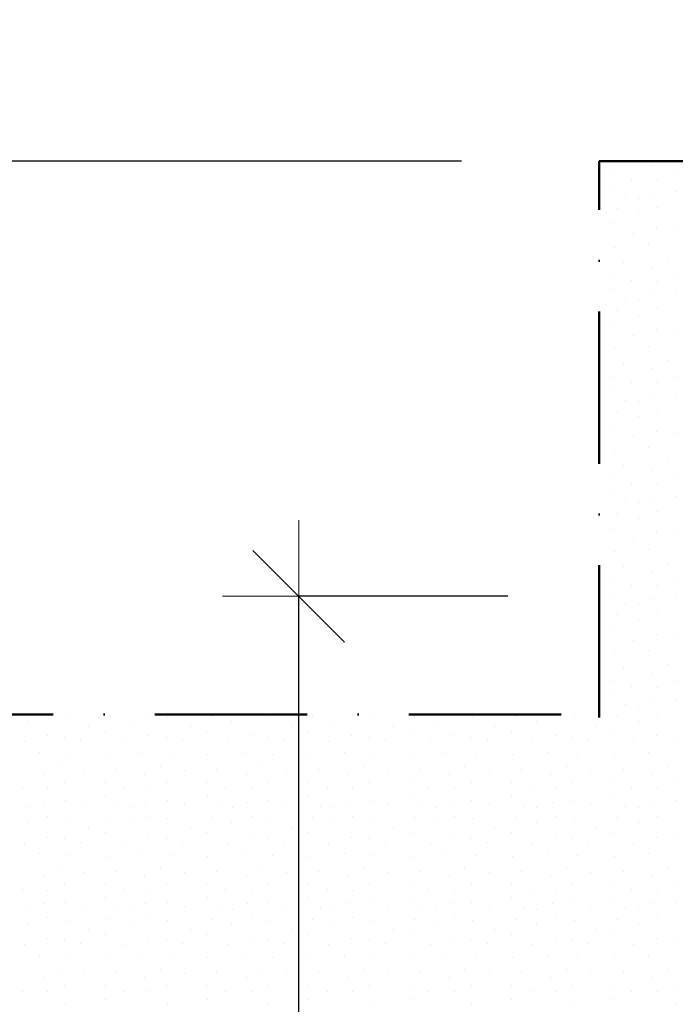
# Model space of a CAD drawing. Header units: millimetres. Extents: x -211955 to 157391, y -241491 to 94238.
# Tile 89 of 138: x -1149 to 142, y -45078 to -43138. Entities that reach past the tile are written whole.
import ezdxf

# ---------------------------------------------------------------- set-up
doc = ezdxf.new("R2010")
doc.units = ezdxf.units.MM
doc.header["$PDMODE"] = 65
doc.linetypes.add('Cerchovana_1', pattern=[500, 300, -100, 0, -100])
doc.layers.add('XR$3$SITUACE - BOURÁNÍ_1', color=7, linetype='Continuous', lineweight=25)
doc.layers.add('XR$4$SITUACE - BOURÁNÍ - KOTY_1', color=7, linetype='Continuous', lineweight=25)
doc.styles.add('ARIALNARROW', font='ARIALN.TTF')
doc.dimstyles.new('DIMSTYLE_4', dxfattribs={"dimtxt": 250, "dimasz": 300, "dimexe": 0, "dimexo": 0, "dimgap": 125, "dimtad": 2, "dimlfac": 0.001, "dimrnd": 0.05, "dimzin": 4, "dimdsep": 46, "dimtxsty": 'ARIALNARROW', "dimblk1": 'ALL_ML_STRICH', "dimblk2": 'ALL_ML_STRICH', "dimsah": 1, "dimcen": 0, "dimclrd": 6, "dimclre": 6, "dimclrt": 6, "dimadec": 0, "dimazin": 0, "dimtfac": 1, "dimtdec": 0, "dimtix": 1, "dimtmove": 2, "dimatfit": 3, "dimfxl": 0, "dimtzin": 0, "dimlwd": 0, "dimlwe": 18, "dimarcsym": 0})

# ---------------------------------------------------------------- blocks, each defined once
blk = doc.blocks.new('VZOR_0')
at = {"layer": 'XR$3$SITUACE - BOURÁNÍ_1', "color": 204, "linetype": 'Continuous', "lineweight": 13}
for p, q in [((97.4, -43425.8), (97.4, -43425.8)), ((20, -43440), (20, -43440)), ((140, -43440), (140, -43440)), ((20.6, -43468), (20.6, -43468)), ((56.8, -43452.4), (56.8, -43452.4)), ((106.8, -43453), (106.8, -43453)), ((43.4, -43487.8), (43.4, -43487.8)), ((100, -43480), (100, -43480)), ((141.8, -43476.4), (141.8, -43476.4)), ((69.8, -43490), (69.8, -43490)), ((107, -43507), (107, -43507)), ((28.8, -43510.4), (28.8, -43510.4)), ((68.8, -43519.8), (68.8, -43519.8)), ((20, -43540), (20, -43540)), ((60, -43560), (60, -43560)), ((105.4, -43548.4), (105.4, -43548.4)), ((139.8, -43551.8), (139.8, -43551.8)), ((90.2, -43580.8), (90.2, -43580.8)), ((21.8, -43586), (21.8, -43586)), ((39.6, -43615.6), (39.6, -43615.6)), ((128, -43608.4), (128, -43608.4)), ((20, -43640), (20, -43640)), ((97.4, -43625.8), (97.4, -43625.8)), ((140, -43640), (140, -43640)), ((56.8, -43652.4), (56.8, -43652.4)), ((106.8, -43653), (106.8, -43653)), ((20.6, -43668), (20.6, -43668)), ((100, -43680), (100, -43680)), ((141.8, -43676.4), (141.8, -43676.4)), ((43.4, -43687.8), (43.4, -43687.8)), ((69.8, -43690), (69.8, -43690)), ((28.8, -43710.4), (28.8, -43710.4)), ((68.8, -43719.8), (68.8, -43719.8)), ((107, -43707), (107, -43707)), ((20, -43740), (20, -43740)), ((60, -43760), (60, -43760)), ((105.4, -43748.4), (105.4, -43748.4)), ((139.8, -43751.8), (139.8, -43751.8)), ((21.8, -43786), (21.8, -43786)), ((90.2, -43780.8), (90.2, -43780.8)), ((39.6, -43815.6), (39.6, -43815.6)), ((128, -43808.4), (128, -43808.4)), ((97.4, -43825.8), (97.4, -43825.8)), ((20, -43840), (20, -43840)), ((56.8, -43852.4), (56.8, -43852.4)), ((106.8, -43853), (106.8, -43853)), ((140, -43840), (140, -43840)), ((20.6, -43868), (20.6, -43868)), ((141.8, -43876.4), (141.8, -43876.4)), ((43.4, -43887.8), (43.4, -43887.8)), ((69.8, -43890), (69.8, -43890)), ((100, -43880), (100, -43880)), ((28.8, -43910.4), (28.8, -43910.4)), ((107, -43907), (107, -43907)), ((68.8, -43919.8), (68.8, -43919.8)), ((20, -43940), (20, -43940)), ((105.4, -43948.4), (105.4, -43948.4)), ((139.8, -43951.8), (139.8, -43951.8)), ((60, -43960), (60, -43960)), ((21.8, -43986), (21.8, -43986)), ((90.2, -43980.8), (90.2, -43980.8)), ((128, -44008.4), (128, -44008.4)), ((39.6, -44015.6), (39.6, -44015.6)), ((97.4, -44025.8), (97.4, -44025.8)), ((20, -44040), (20, -44040)), ((140, -44040), (140, -44040)), ((20.6, -44068), (20.6, -44068)), ((56.8, -44052.4), (56.8, -44052.4)), ((106.8, -44053), (106.8, -44053)), ((43.4, -44087.8), (43.4, -44087.8)), ((69.8, -44090), (69.8, -44090)), ((100, -44080), (100, -44080)), ((141.8, -44076.4), (141.8, -44076.4)), ((107, -44107), (107, -44107)), ((28.8, -44110.4), (28.8, -44110.4)), ((68.8, -44119.8), (68.8, -44119.8)), ((20, -44140), (20, -44140)), ((60, -44160), (60, -44160)), ((105.4, -44148.4), (105.4, -44148.4)), ((139.8, -44151.8), (139.8, -44151.8)), ((21.8, -44186), (21.8, -44186)), ((90.2, -44180.8), (90.2, -44180.8)), ((39.6, -44215.6), (39.6, -44215.6)), ((97.4, -44225.8), (97.4, -44225.8)), ((128, -44208.4), (128, -44208.4)), ((20, -44240), (20, -44240)), ((140, -44240), (140, -44240)), ((56.8, -44252.4), (56.8, -44252.4)), ((106.8, -44253), (106.8, -44253)), ((20.6, -44268), (20.6, -44268)), ((100, -44280), (100, -44280)), ((141.8, -44276.4), (141.8, -44276.4)), ((43.4, -44287.8), (43.4, -44287.8)), ((69.8, -44290), (69.8, -44290)), ((28.8, -44310.4), (28.8, -44310.4)), ((68.8, -44319.8), (68.8, -44319.8)), ((107, -44307), (107, -44307)), ((20, -44340), (20, -44340)), ((60, -44360), (60, -44360)), ((105.4, -44348.4), (105.4, -44348.4)), ((139.8, -44351.8), (139.8, -44351.8)), ((90.2, -44380.8), (90.2, -44380.8)), ((21.8, -44386), (21.8, -44386)), ((39.6, -44415.6), (39.6, -44415.6)), ((128, -44408.4), (128, -44408.4)), ((97.4, -44425.8), (97.4, -44425.8)), ((20, -44440), (20, -44440)), ((56.8, -44452.4), (56.8, -44452.4)), ((106.8, -44453), (106.8, -44453)), ((140, -44440), (140, -44440)), ((20.6, -44468), (20.6, -44468)), ((141.8, -44476.4), (141.8, -44476.4)), ((43.4, -44487.8), (43.4, -44487.8)), ((69.8, -44490), (69.8, -44490)), ((100, -44480), (100, -44480)), ((-1093, -44507), (-1093, -44507)), ((-1057.2, -44511.8), (-1057.2, -44511.8)), ((-971.2, -44510.4), (-971.2, -44510.4)), ((-893, -44507), (-893, -44507)), ((-857.2, -44511.8), (-857.2, -44511.8)), ((-771.2, -44510.4), (-771.2, -44510.4)), ((-693, -44507), (-693, -44507)), ((-657.2, -44511.8), (-657.2, -44511.8)), ((-571.2, -44510.4), (-571.2, -44510.4)), ((-493, -44507), (-493, -44507)), ((-457.2, -44511.8), (-457.2, -44511.8)), ((-371.2, -44510.4), (-371.2, -44510.4)), ((-293, -44507), (-293, -44507)), ((-257.2, -44511.8), (-257.2, -44511.8)), ((-171.2, -44510.4), (-171.2, -44510.4)), ((-93, -44507), (-93, -44507)), ((-57.2, -44511.8), (-57.2, -44511.8)), ((28.8, -44510.4), (28.8, -44510.4)), ((107, -44507), (107, -44507)), ((-1131.2, -44519.8), (-1131.2, -44519.8)), ((-1013, -44529.6), (-1013, -44529.6)), ((-931.2, -44519.8), (-931.2, -44519.8)), ((-813, -44529.6), (-813, -44529.6)), ((-731.2, -44519.8), (-731.2, -44519.8)), ((-613, -44529.6), (-613, -44529.6)), ((-531.2, -44519.8), (-531.2, -44519.8)), ((-413, -44529.6), (-413, -44529.6)), ((-331.2, -44519.8), (-331.2, -44519.8)), ((-213, -44529.6), (-213, -44529.6)), ((-131.2, -44519.8), (-131.2, -44519.8)), ((-13, -44529.6), (-13, -44529.6)), ((68.8, -44519.8), (68.8, -44519.8)), ((-1094.6, -44548.4), (-1094.6, -44548.4)), ((-1060.2, -44551.8), (-1060.2, -44551.8)), ((-980, -44540), (-980, -44540)), ((-894.6, -44548.4), (-894.6, -44548.4)), ((-860.2, -44551.8), (-860.2, -44551.8)), ((-780, -44540), (-780, -44540)), ((-694.6, -44548.4), (-694.6, -44548.4)), ((-660.2, -44551.8), (-660.2, -44551.8)), ((-580, -44540), (-580, -44540)), ((-494.6, -44548.4), (-494.6, -44548.4)), ((-460.2, -44551.8), (-460.2, -44551.8)), ((-380, -44540), (-380, -44540)), ((-294.6, -44548.4), (-294.6, -44548.4)), ((-260.2, -44551.8), (-260.2, -44551.8)), ((-180, -44540), (-180, -44540)), ((-94.6, -44548.4), (-94.6, -44548.4)), ((-60.2, -44551.8), (-60.2, -44551.8)), ((20, -44540), (20, -44540)), ((105.4, -44548.4), (105.4, -44548.4)), ((139.8, -44551.8), (139.8, -44551.8)), ((-1140, -44560), (-1140, -44560)), ((-1028, -44558.6), (-1028, -44558.6)), ((-940, -44560), (-940, -44560)), ((-828, -44558.6), (-828, -44558.6)), ((-740, -44560), (-740, -44560)), ((-628, -44558.6), (-628, -44558.6)), ((-540, -44560), (-540, -44560)), ((-428, -44558.6), (-428, -44558.6)), ((-340, -44560), (-340, -44560)), ((-228, -44558.6), (-228, -44558.6)), ((-140, -44560), (-140, -44560)), ((-28, -44558.6), (-28, -44558.6)), ((60, -44560), (60, -44560)), ((-1109.8, -44580.8), (-1109.8, -44580.8)), ((-1051.2, -44584.8), (-1051.2, -44584.8)), ((-978.2, -44586), (-978.2, -44586)), ((-909.8, -44580.8), (-909.8, -44580.8)), ((-851.2, -44584.8), (-851.2, -44584.8)), ((-778.2, -44586), (-778.2, -44586)), ((-709.8, -44580.8), (-709.8, -44580.8)), ((-651.2, -44584.8), (-651.2, -44584.8)), ((-578.2, -44586), (-578.2, -44586)), ((-509.8, -44580.8), (-509.8, -44580.8)), ((-451.2, -44584.8), (-451.2, -44584.8)), ((-378.2, -44586), (-378.2, -44586)), ((-309.8, -44580.8), (-309.8, -44580.8)), ((-251.2, -44584.8), (-251.2, -44584.8)), ((-178.2, -44586), (-178.2, -44586)), ((-109.8, -44580.8), (-109.8, -44580.8)), ((-51.2, -44584.8), (-51.2, -44584.8)), ((21.8, -44586), (21.8, -44586)), ((90.2, -44580.8), (90.2, -44580.8)), ((-1072, -44608.4), (-1072, -44608.4)), ((-872, -44608.4), (-872, -44608.4)), ((-672, -44608.4), (-672, -44608.4)), ((-472, -44608.4), (-472, -44608.4)), ((-272, -44608.4), (-272, -44608.4)), ((-72, -44608.4), (-72, -44608.4)), ((128, -44608.4), (128, -44608.4)), ((-1102.6, -44625.8), (-1102.6, -44625.8)), ((-1023.8, -44617.2), (-1023.8, -44617.2)), ((-960.4, -44615.6), (-960.4, -44615.6)), ((-902.6, -44625.8), (-902.6, -44625.8)), ((-823.8, -44617.2), (-823.8, -44617.2)), ((-760.4, -44615.6), (-760.4, -44615.6)), ((-702.6, -44625.8), (-702.6, -44625.8)), ((-623.8, -44617.2), (-623.8, -44617.2)), ((-560.4, -44615.6), (-560.4, -44615.6)), ((-502.6, -44625.8), (-502.6, -44625.8)), ((-423.8, -44617.2), (-423.8, -44617.2)), ((-360.4, -44615.6), (-360.4, -44615.6)), ((-302.6, -44625.8), (-302.6, -44625.8)), ((-223.8, -44617.2), (-223.8, -44617.2)), ((-160.4, -44615.6), (-160.4, -44615.6)), ((-102.6, -44625.8), (-102.6, -44625.8)), ((-23.8, -44617.2), (-23.8, -44617.2)), ((39.6, -44615.6), (39.6, -44615.6)), ((97.4, -44625.8), (97.4, -44625.8)), ((-1143.2, -44652.4), (-1143.2, -44652.4)), ((-1060, -44640), (-1060, -44640)), ((-980, -44640), (-980, -44640)), ((-943.2, -44652.4), (-943.2, -44652.4)), ((-860, -44640), (-860, -44640)), ((-780, -44640), (-780, -44640)), ((-743.2, -44652.4), (-743.2, -44652.4)), ((-660, -44640), (-660, -44640)), ((-580, -44640), (-580, -44640)), ((-543.2, -44652.4), (-543.2, -44652.4)), ((-460, -44640), (-460, -44640)), ((-380, -44640), (-380, -44640)), ((-343.2, -44652.4), (-343.2, -44652.4)), ((-260, -44640), (-260, -44640)), ((-180, -44640), (-180, -44640)), ((-143.2, -44652.4), (-143.2, -44652.4)), ((-60, -44640), (-60, -44640)), ((20, -44640), (20, -44640)), ((56.8, -44652.4), (56.8, -44652.4)), ((140, -44640), (140, -44640)), ((-1093.2, -44653), (-1093.2, -44653)), ((-979.4, -44668), (-979.4, -44668)), ((-893.2, -44653), (-893.2, -44653)), ((-779.4, -44668), (-779.4, -44668)), ((-693.2, -44653), (-693.2, -44653)), ((-579.4, -44668), (-579.4, -44668)), ((-493.2, -44653), (-493.2, -44653)), ((-379.4, -44668), (-379.4, -44668)), ((-293.2, -44653), (-293.2, -44653)), ((-179.4, -44668), (-179.4, -44668)), ((-93.2, -44653), (-93.2, -44653)), ((20.6, -44668), (20.6, -44668)), ((106.8, -44653), (106.8, -44653)), ((-1130.2, -44690), (-1130.2, -44690)), ((-1100, -44680), (-1100, -44680)), ((-1058.2, -44676.4), (-1058.2, -44676.4)), ((-1024.6, -44684.6), (-1024.6, -44684.6)), ((-956.6, -44687.8), (-956.6, -44687.8)), ((-930.2, -44690), (-930.2, -44690)), ((-900, -44680), (-900, -44680)), ((-858.2, -44676.4), (-858.2, -44676.4)), ((-824.6, -44684.6), (-824.6, -44684.6)), ((-756.6, -44687.8), (-756.6, -44687.8)), ((-730.2, -44690), (-730.2, -44690)), ((-700, -44680), (-700, -44680)), ((-658.2, -44676.4), (-658.2, -44676.4)), ((-624.6, -44684.6), (-624.6, -44684.6)), ((-556.6, -44687.8), (-556.6, -44687.8)), ((-530.2, -44690), (-530.2, -44690)), ((-500, -44680), (-500, -44680)), ((-458.2, -44676.4), (-458.2, -44676.4)), ((-424.6, -44684.6), (-424.6, -44684.6)), ((-356.6, -44687.8), (-356.6, -44687.8)), ((-330.2, -44690), (-330.2, -44690)), ((-300, -44680), (-300, -44680)), ((-258.2, -44676.4), (-258.2, -44676.4)), ((-224.6, -44684.6), (-224.6, -44684.6)), ((-156.6, -44687.8), (-156.6, -44687.8)), ((-130.2, -44690), (-130.2, -44690)), ((-100, -44680), (-100, -44680)), ((-58.2, -44676.4), (-58.2, -44676.4)), ((-24.6, -44684.6), (-24.6, -44684.6)), ((43.4, -44687.8), (43.4, -44687.8)), ((69.8, -44690), (69.8, -44690)), ((100, -44680), (100, -44680)), ((141.8, -44676.4), (141.8, -44676.4)), ((-1093, -44707), (-1093, -44707)), ((-971.2, -44710.4), (-971.2, -44710.4)), ((-893, -44707), (-893, -44707)), ((-771.2, -44710.4), (-771.2, -44710.4)), ((-693, -44707), (-693, -44707)), ((-571.2, -44710.4), (-571.2, -44710.4)), ((-493, -44707), (-493, -44707)), ((-371.2, -44710.4), (-371.2, -44710.4)), ((-293, -44707), (-293, -44707)), ((-171.2, -44710.4), (-171.2, -44710.4)), ((-93, -44707), (-93, -44707)), ((28.8, -44710.4), (28.8, -44710.4)), ((107, -44707), (107, -44707)), ((-1131.2, -44719.8), (-1131.2, -44719.8)), ((-1057.2, -44711.8), (-1057.2, -44711.8)), ((-1013, -44729.6), (-1013, -44729.6)), ((-931.2, -44719.8), (-931.2, -44719.8)), ((-857.2, -44711.8), (-857.2, -44711.8)), ((-813, -44729.6), (-813, -44729.6)), ((-731.2, -44719.8), (-731.2, -44719.8)), ((-657.2, -44711.8), (-657.2, -44711.8)), ((-613, -44729.6), (-613, -44729.6)), ((-531.2, -44719.8), (-531.2, -44719.8)), ((-457.2, -44711.8), (-457.2, -44711.8)), ((-413, -44729.6), (-413, -44729.6)), ((-331.2, -44719.8), (-331.2, -44719.8)), ((-257.2, -44711.8), (-257.2, -44711.8)), ((-213, -44729.6), (-213, -44729.6)), ((-131.2, -44719.8), (-131.2, -44719.8)), ((-57.2, -44711.8), (-57.2, -44711.8)), ((-13, -44729.6), (-13, -44729.6)), ((68.8, -44719.8), (68.8, -44719.8)), ((-1094.6, -44748.4), (-1094.6, -44748.4)), ((-980, -44740), (-980, -44740)), ((-894.6, -44748.4), (-894.6, -44748.4)), ((-780, -44740), (-780, -44740)), ((-694.6, -44748.4), (-694.6, -44748.4)), ((-580, -44740), (-580, -44740)), ((-494.6, -44748.4), (-494.6, -44748.4)), ((-380, -44740), (-380, -44740)), ((-294.6, -44748.4), (-294.6, -44748.4)), ((-180, -44740), (-180, -44740)), ((-94.6, -44748.4), (-94.6, -44748.4)), ((20, -44740), (20, -44740)), ((105.4, -44748.4), (105.4, -44748.4)), ((-1140, -44760), (-1140, -44760)), ((-1060.2, -44751.8), (-1060.2, -44751.8)), ((-1028, -44758.6), (-1028, -44758.6)), ((-940, -44760), (-940, -44760)), ((-860.2, -44751.8), (-860.2, -44751.8)), ((-828, -44758.6), (-828, -44758.6)), ((-740, -44760), (-740, -44760)), ((-660.2, -44751.8), (-660.2, -44751.8)), ((-628, -44758.6), (-628, -44758.6)), ((-540, -44760), (-540, -44760)), ((-460.2, -44751.8), (-460.2, -44751.8)), ((-428, -44758.6), (-428, -44758.6)), ((-340, -44760), (-340, -44760)), ((-260.2, -44751.8), (-260.2, -44751.8)), ((-228, -44758.6), (-228, -44758.6)), ((-140, -44760), (-140, -44760)), ((-60.2, -44751.8), (-60.2, -44751.8)), ((-28, -44758.6), (-28, -44758.6)), ((60, -44760), (60, -44760)), ((139.8, -44751.8), (139.8, -44751.8)), ((-1109.8, -44780.8), (-1109.8, -44780.8)), ((-1051.2, -44784.8), (-1051.2, -44784.8)), ((-978.2, -44786), (-978.2, -44786)), ((-909.8, -44780.8), (-909.8, -44780.8)), ((-851.2, -44784.8), (-851.2, -44784.8)), ((-778.2, -44786), (-778.2, -44786)), ((-709.8, -44780.8), (-709.8, -44780.8)), ((-651.2, -44784.8), (-651.2, -44784.8)), ((-578.2, -44786), (-578.2, -44786)), ((-509.8, -44780.8), (-509.8, -44780.8)), ((-451.2, -44784.8), (-451.2, -44784.8)), ((-378.2, -44786), (-378.2, -44786)), ((-309.8, -44780.8), (-309.8, -44780.8)), ((-251.2, -44784.8), (-251.2, -44784.8)), ((-178.2, -44786), (-178.2, -44786)), ((-109.8, -44780.8), (-109.8, -44780.8)), ((-51.2, -44784.8), (-51.2, -44784.8)), ((21.8, -44786), (21.8, -44786)), ((90.2, -44780.8), (90.2, -44780.8)), ((-1102.6, -44825.8), (-1102.6, -44825.8)), ((-1072, -44808.4), (-1072, -44808.4)), ((-1023.8, -44817.2), (-1023.8, -44817.2)), ((-960.4, -44815.6), (-960.4, -44815.6)), ((-902.6, -44825.8), (-902.6, -44825.8)), ((-872, -44808.4), (-872, -44808.4)), ((-823.8, -44817.2), (-823.8, -44817.2)), ((-760.4, -44815.6), (-760.4, -44815.6)), ((-702.6, -44825.8), (-702.6, -44825.8)), ((-672, -44808.4), (-672, -44808.4)), ((-623.8, -44817.2), (-623.8, -44817.2)), ((-560.4, -44815.6), (-560.4, -44815.6)), ((-502.6, -44825.8), (-502.6, -44825.8)), ((-472, -44808.4), (-472, -44808.4)), ((-423.8, -44817.2), (-423.8, -44817.2)), ((-360.4, -44815.6), (-360.4, -44815.6)), ((-302.6, -44825.8), (-302.6, -44825.8)), ((-272, -44808.4), (-272, -44808.4)), ((-223.8, -44817.2), (-223.8, -44817.2)), ((-160.4, -44815.6), (-160.4, -44815.6)), ((-102.6, -44825.8), (-102.6, -44825.8)), ((-72, -44808.4), (-72, -44808.4)), ((-23.8, -44817.2), (-23.8, -44817.2)), ((39.6, -44815.6), (39.6, -44815.6)), ((97.4, -44825.8), (97.4, -44825.8)), ((128, -44808.4), (128, -44808.4)), ((-1060, -44840), (-1060, -44840)), ((-980, -44840), (-980, -44840)), ((-860, -44840), (-860, -44840)), ((-780, -44840), (-780, -44840)), ((-660, -44840), (-660, -44840)), ((-580, -44840), (-580, -44840)), ((-460, -44840), (-460, -44840)), ((-380, -44840), (-380, -44840)), ((-260, -44840), (-260, -44840)), ((-180, -44840), (-180, -44840)), ((-60, -44840), (-60, -44840)), ((20, -44840), (20, -44840)), ((140, -44840), (140, -44840)), ((-1143.2, -44852.4), (-1143.2, -44852.4)), ((-1093.2, -44853), (-1093.2, -44853)), ((-943.2, -44852.4), (-943.2, -44852.4)), ((-893.2, -44853), (-893.2, -44853)), ((-743.2, -44852.4), (-743.2, -44852.4)), ((-693.2, -44853), (-693.2, -44853)), ((-543.2, -44852.4), (-543.2, -44852.4)), ((-493.2, -44853), (-493.2, -44853)), ((-343.2, -44852.4), (-343.2, -44852.4)), ((-293.2, -44853), (-293.2, -44853)), ((-143.2, -44852.4), (-143.2, -44852.4)), ((-93.2, -44853), (-93.2, -44853)), ((56.8, -44852.4), (56.8, -44852.4)), ((106.8, -44853), (106.8, -44853)), ((-1100, -44880), (-1100, -44880)), ((-1058.2, -44876.4), (-1058.2, -44876.4)), ((-1024.6, -44884.6), (-1024.6, -44884.6)), ((-979.4, -44868), (-979.4, -44868)), ((-900, -44880), (-900, -44880)), ((-858.2, -44876.4), (-858.2, -44876.4)), ((-824.6, -44884.6), (-824.6, -44884.6)), ((-779.4, -44868), (-779.4, -44868)), ((-700, -44880), (-700, -44880)), ((-658.2, -44876.4), (-658.2, -44876.4)), ((-624.6, -44884.6), (-624.6, -44884.6)), ((-579.4, -44868), (-579.4, -44868)), ((-500, -44880), (-500, -44880)), ((-458.2, -44876.4), (-458.2, -44876.4)), ((-424.6, -44884.6), (-424.6, -44884.6)), ((-379.4, -44868), (-379.4, -44868)), ((-300, -44880), (-300, -44880)), ((-258.2, -44876.4), (-258.2, -44876.4)), ((-224.6, -44884.6), (-224.6, -44884.6)), ((-179.4, -44868), (-179.4, -44868)), ((-100, -44880), (-100, -44880)), ((-58.2, -44876.4), (-58.2, -44876.4)), ((-24.6, -44884.6), (-24.6, -44884.6)), ((20.6, -44868), (20.6, -44868)), ((100, -44880), (100, -44880)), ((141.8, -44876.4), (141.8, -44876.4)), ((-1130.2, -44890), (-1130.2, -44890)), ((-956.6, -44887.8), (-956.6, -44887.8)), ((-930.2, -44890), (-930.2, -44890)), ((-756.6, -44887.8), (-756.6, -44887.8)), ((-730.2, -44890), (-730.2, -44890)), ((-556.6, -44887.8), (-556.6, -44887.8)), ((-530.2, -44890), (-530.2, -44890)), ((-356.6, -44887.8), (-356.6, -44887.8)), ((-330.2, -44890), (-330.2, -44890)), ((-156.6, -44887.8), (-156.6, -44887.8)), ((-130.2, -44890), (-130.2, -44890)), ((43.4, -44887.8), (43.4, -44887.8)), ((69.8, -44890), (69.8, -44890)), ((-1131.2, -44919.8), (-1131.2, -44919.8)), ((-1093, -44907), (-1093, -44907)), ((-1057.2, -44911.8), (-1057.2, -44911.8)), ((-971.2, -44910.4), (-971.2, -44910.4)), ((-931.2, -44919.8), (-931.2, -44919.8)), ((-893, -44907), (-893, -44907)), ((-857.2, -44911.8), (-857.2, -44911.8)), ((-771.2, -44910.4), (-771.2, -44910.4)), ((-731.2, -44919.8), (-731.2, -44919.8)), ((-693, -44907), (-693, -44907)), ((-657.2, -44911.8), (-657.2, -44911.8)), ((-571.2, -44910.4), (-571.2, -44910.4)), ((-531.2, -44919.8), (-531.2, -44919.8)), ((-493, -44907), (-493, -44907)), ((-457.2, -44911.8), (-457.2, -44911.8)), ((-371.2, -44910.4), (-371.2, -44910.4)), ((-331.2, -44919.8), (-331.2, -44919.8)), ((-293, -44907), (-293, -44907)), ((-257.2, -44911.8), (-257.2, -44911.8)), ((-171.2, -44910.4), (-171.2, -44910.4)), ((-131.2, -44919.8), (-131.2, -44919.8)), ((-93, -44907), (-93, -44907)), ((-57.2, -44911.8), (-57.2, -44911.8)), ((28.8, -44910.4), (28.8, -44910.4)), ((68.8, -44919.8), (68.8, -44919.8)), ((107, -44907), (107, -44907)), ((-1013, -44929.6), (-1013, -44929.6)), ((-980, -44940), (-980, -44940)), ((-813, -44929.6), (-813, -44929.6)), ((-780, -44940), (-780, -44940)), ((-613, -44929.6), (-613, -44929.6)), ((-580, -44940), (-580, -44940)), ((-413, -44929.6), (-413, -44929.6)), ((-380, -44940), (-380, -44940)), ((-213, -44929.6), (-213, -44929.6)), ((-180, -44940), (-180, -44940)), ((-13, -44929.6), (-13, -44929.6)), ((20, -44940), (20, -44940)), ((-1140, -44960), (-1140, -44960)), ((-1094.6, -44948.4), (-1094.6, -44948.4)), ((-1060.2, -44951.8), (-1060.2, -44951.8)), ((-1028, -44958.6), (-1028, -44958.6)), ((-940, -44960), (-940, -44960)), ((-894.6, -44948.4), (-894.6, -44948.4)), ((-860.2, -44951.8), (-860.2, -44951.8)), ((-828, -44958.6), (-828, -44958.6)), ((-740, -44960), (-740, -44960)), ((-694.6, -44948.4), (-694.6, -44948.4)), ((-660.2, -44951.8), (-660.2, -44951.8)), ((-628, -44958.6), (-628, -44958.6)), ((-540, -44960), (-540, -44960)), ((-494.6, -44948.4), (-494.6, -44948.4)), ((-460.2, -44951.8), (-460.2, -44951.8)), ((-428, -44958.6), (-428, -44958.6)), ((-340, -44960), (-340, -44960)), ((-294.6, -44948.4), (-294.6, -44948.4)), ((-260.2, -44951.8), (-260.2, -44951.8)), ((-228, -44958.6), (-228, -44958.6)), ((-140, -44960), (-140, -44960)), ((-94.6, -44948.4), (-94.6, -44948.4)), ((-60.2, -44951.8), (-60.2, -44951.8)), ((-28, -44958.6), (-28, -44958.6)), ((60, -44960), (60, -44960)), ((105.4, -44948.4), (105.4, -44948.4)), ((139.8, -44951.8), (139.8, -44951.8)), ((-1109.8, -44980.8), (-1109.8, -44980.8)), ((-909.8, -44980.8), (-909.8, -44980.8)), ((-709.8, -44980.8), (-709.8, -44980.8)), ((-509.8, -44980.8), (-509.8, -44980.8)), ((-309.8, -44980.8), (-309.8, -44980.8)), ((-109.8, -44980.8), (-109.8, -44980.8)), ((90.2, -44980.8), (90.2, -44980.8)), ((-1051.2, -44984.8), (-1051.2, -44984.8)), ((-978.2, -44986), (-978.2, -44986)), ((-851.2, -44984.8), (-851.2, -44984.8)), ((-778.2, -44986), (-778.2, -44986)), ((-651.2, -44984.8), (-651.2, -44984.8)), ((-578.2, -44986), (-578.2, -44986)), ((-451.2, -44984.8), (-451.2, -44984.8)), ((-378.2, -44986), (-378.2, -44986)), ((-251.2, -44984.8), (-251.2, -44984.8)), ((-178.2, -44986), (-178.2, -44986)), ((-51.2, -44984.8), (-51.2, -44984.8)), ((21.8, -44986), (21.8, -44986)), ((-1072, -45008.4), (-1072, -45008.4)), ((-1023.8, -45017.2), (-1023.8, -45017.2)), ((-960.4, -45015.6), (-960.4, -45015.6)), ((-872, -45008.4), (-872, -45008.4)), ((-823.8, -45017.2), (-823.8, -45017.2)), ((-760.4, -45015.6), (-760.4, -45015.6)), ((-672, -45008.4), (-672, -45008.4)), ((-623.8, -45017.2), (-623.8, -45017.2)), ((-560.4, -45015.6), (-560.4, -45015.6)), ((-472, -45008.4), (-472, -45008.4)), ((-423.8, -45017.2), (-423.8, -45017.2)), ((-360.4, -45015.6), (-360.4, -45015.6)), ((-272, -45008.4), (-272, -45008.4)), ((-223.8, -45017.2), (-223.8, -45017.2)), ((-160.4, -45015.6), (-160.4, -45015.6)), ((-72, -45008.4), (-72, -45008.4)), ((-23.8, -45017.2), (-23.8, -45017.2)), ((39.6, -45015.6), (39.6, -45015.6)), ((128, -45008.4), (128, -45008.4)), ((-1102.6, -45025.8), (-1102.6, -45025.8)), ((-1060, -45040), (-1060, -45040)), ((-980, -45040), (-980, -45040)), ((-902.6, -45025.8), (-902.6, -45025.8)), ((-860, -45040), (-860, -45040)), ((-780, -45040), (-780, -45040)), ((-702.6, -45025.8), (-702.6, -45025.8)), ((-660, -45040), (-660, -45040)), ((-580, -45040), (-580, -45040)), ((-502.6, -45025.8), (-502.6, -45025.8)), ((-460, -45040), (-460, -45040)), ((-380, -45040), (-380, -45040)), ((-302.6, -45025.8), (-302.6, -45025.8)), ((-260, -45040), (-260, -45040)), ((-180, -45040), (-180, -45040)), ((-102.6, -45025.8), (-102.6, -45025.8)), ((-60, -45040), (-60, -45040)), ((20, -45040), (20, -45040)), ((97.4, -45025.8), (97.4, -45025.8)), ((140, -45040), (140, -45040)), ((-1143.2, -45052.4), (-1143.2, -45052.4)), ((-1093.2, -45053), (-1093.2, -45053)), ((-943.2, -45052.4), (-943.2, -45052.4)), ((-893.2, -45053), (-893.2, -45053)), ((-743.2, -45052.4), (-743.2, -45052.4)), ((-693.2, -45053), (-693.2, -45053)), ((-543.2, -45052.4), (-543.2, -45052.4)), ((-493.2, -45053), (-493.2, -45053)), ((-343.2, -45052.4), (-343.2, -45052.4)), ((-293.2, -45053), (-293.2, -45053)), ((-143.2, -45052.4), (-143.2, -45052.4)), ((-93.2, -45053), (-93.2, -45053)), ((56.8, -45052.4), (56.8, -45052.4)), ((106.8, -45053), (106.8, -45053)), ((-1058.2, -45076.4), (-1058.2, -45076.4)), ((-979.4, -45068), (-979.4, -45068)), ((-858.2, -45076.4), (-858.2, -45076.4)), ((-779.4, -45068), (-779.4, -45068)), ((-658.2, -45076.4), (-658.2, -45076.4)), ((-579.4, -45068), (-579.4, -45068)), ((-458.2, -45076.4), (-458.2, -45076.4)), ((-379.4, -45068), (-379.4, -45068)), ((-258.2, -45076.4), (-258.2, -45076.4)), ((-179.4, -45068), (-179.4, -45068)), ((-58.2, -45076.4), (-58.2, -45076.4)), ((20.6, -45068), (20.6, -45068)), ((141.8, -45076.4), (141.8, -45076.4))]:
    blk.add_line(p, q, dxfattribs=at)
blk = doc.blocks.new('ALL_ML_STRICH')
at = {"color": 0, "linetype": 'ByBlock', "lineweight": -2}
for p, q in [((0, -0.5), (0, 0.5)), ((-0.3, -0.3), (0.3, 0.3)), ((-1, 0), (0.5, 0))]:
    blk.add_line(p, q, dxfattribs=at)
blk = doc.blocks.new('*D24')
at = {"layer": 'DEFPOINTS', "color": 6, "linetype": 'Continuous', "lineweight": 18}
for p in [(-3382.8, -40830.5), (337, -44273.9), (-3382.8, -46076.7)]:
    blk.add_point(p, dxfattribs=at)
at = {"layer": 'XR$4$SITUACE - BOURÁNÍ - KOTY_1', "color": 6, "linetype": 'Continuous', "lineweight": -2}
for p, q in [((-3382.8, -42837.3), (-3382.8, -40830.5)), ((-3382.8, -40830.5), (337, -40830.5)), ((337, -42881.1), (337, -40830.5))]:
    blk.add_line(p, q, dxfattribs=at)
at = {"layer": 'XR$4$SITUACE - BOURÁNÍ - KOTY_1', "color": 6, "linetype": 'Continuous', "lineweight": 18, "xscale": 300, "yscale": 300, "zscale": 300, "rotation": 180}
blk.add_blockref('ALL_ML_STRICH', (-3382.8, -40830.5), dxfattribs=at)
at = {"layer": 'XR$4$SITUACE - BOURÁNÍ - KOTY_1', "color": 6, "linetype": 'Continuous', "lineweight": 18, "xscale": 300, "yscale": 300, "zscale": 300}
blk.add_blockref('ALL_ML_STRICH', (337, -40830.5), dxfattribs=at)
at = {"layer": 'XR$4$SITUACE - BOURÁNÍ - KOTY_1', "color": 6, "linetype": 'Continuous', "lineweight": 18, "insert": (-1478.9, -40605.5), "char_height": 250, "width": 811.429, "attachment_point": 5, "style": 'ARIALNARROW'}
blk.add_mtext('\\W0.81;\\A1;{3.70}', dxfattribs=at)
blk = doc.blocks.new('*D30')
at = {"layer": 'DEFPOINTS', "color": 6, "linetype": 'Continuous', "lineweight": 18}
for p in [(337, -44273.9), (-599.3, -47268.2), (373, -47268.2)]:
    blk.add_point(p, dxfattribs=at)
at = {"layer": 'XR$4$SITUACE - BOURÁNÍ - KOTY_1', "color": 6, "linetype": 'Continuous', "lineweight": -2}
for p, q in [((-187.6, -44273.9), (-599.3, -44273.9)), ((-599.3, -47268.2), (-599.3, -44273.9)), ((-599.3, -47268.2), (-599.3, -47268.2))]:
    blk.add_line(p, q, dxfattribs=at)
at = {"layer": 'XR$4$SITUACE - BOURÁNÍ - KOTY_1', "color": 6, "linetype": 'Continuous', "lineweight": 18, "xscale": 300, "yscale": 300, "zscale": 300}
for p, rotation in [((-599.3, -44273.9), 90), ((-599.3, -47268.2), 270)]:
    blk.add_blockref('ALL_ML_STRICH', p, dxfattribs=dict(at, rotation=rotation))
at = {"layer": 'XR$4$SITUACE - BOURÁNÍ - KOTY_1', "color": 6, "linetype": 'Continuous', "lineweight": 18, "insert": (-824.3, -45727), "char_height": 250, "width": 811.429, "attachment_point": 5, "rotation": 90, "style": 'ARIALNARROW'}
blk.add_mtext('\\W0.81;\\A1;{3.00}', dxfattribs=at)
blk = doc.blocks.new('*D33')
at = {"layer": 'DEFPOINTS', "color": 6, "linetype": 'Continuous', "lineweight": 18}
for p in [(-7.8, -43416.7), (-2357.8, -44506.7), (-2321.9, -44506.7)]:
    blk.add_point(p, dxfattribs=at)
at = {"layer": 'XR$4$SITUACE - BOURÁNÍ - KOTY_1', "color": 6, "linetype": 'Continuous', "lineweight": -2}
for p, q in [((-278.5, -43416.7), (-2357.8, -43416.7)), ((-2357.8, -44506.7), (-2357.8, -43416.7)), ((-2357.8, -44506.7), (-2357.8, -44506.7))]:
    blk.add_line(p, q, dxfattribs=at)
at = {"layer": 'XR$4$SITUACE - BOURÁNÍ - KOTY_1', "color": 6, "linetype": 'Continuous', "lineweight": 18, "xscale": 300, "yscale": 300, "zscale": 300}
for p, rotation in [((-2357.8, -43416.7), 90), ((-2357.8, -44506.7), 270)]:
    blk.add_blockref('ALL_ML_STRICH', p, dxfattribs=dict(at, rotation=rotation))
at = {"layer": 'XR$4$SITUACE - BOURÁNÍ - KOTY_1', "color": 6, "linetype": 'Continuous', "lineweight": 18, "insert": (-2582.8, -43917.7), "char_height": 250, "width": 811.429, "attachment_point": 5, "rotation": 90, "style": 'ARIALNARROW'}
blk.add_mtext('\\W0.81;\\A1;{1.10}', dxfattribs=at)

msp = doc.modelspace()

# ---------------------------------------------------------------- linework, layer by layer
at = {"layer": 'XR$3$SITUACE - BOURÁNÍ_1', "color": 204, "linetype": 'Cerchovana_1', "lineweight": 50}
for p, q in [((-7.849, -43416.677), (17097.151, -43416.677)), ((-7.849, -44512.832), (-7.849, -43416.677)), ((-3382.849, -44506.677), (-7.849, -44506.677))]:
    msp.add_line(p, q, dxfattribs=at)

# ---------------------------------------------------------------- block references
at = {"layer": 'XR$3$SITUACE - BOURÁNÍ_1', "color": 204, "linetype": 'Continuous', "lineweight": 13}
msp.add_blockref('VZOR_0', (0, 0), dxfattribs=at)

# ---------------------------------------------------------------- dimensions: what is measured, and where the dimension line sits
at = {"layer": 'XR$4$SITUACE - BOURÁNÍ - KOTY_1', "color": 6, "linetype": 'Continuous', "lineweight": 18}
dim = msp.add_linear_dim(base=(337.017, -40830.484), p1=(-3382.849, -42837.292), p2=(337.017, -42881.145), dimstyle='DIMSTYLE_4', override={"dimpost": '<>', "dimclrd": 6, "dimclre": 6, "dimclrt": 6, "dimlwd": 0, "dimlwe": 18}, dxfattribs=at)
dim.commit()
dim.dimension.update_dxf_attribs({"geometry": '*D24', "text_midpoint": (-1478.916, -40605.484), "dimtype": 160})
for base, p1, p2, picture, middle in [((-2357.81, -43416.677), (-2357.81, -44506.677), (-278.46, -43416.677), '*D33', (-2582.81, -43917.677)), ((-599.319, -44273.892), (-599.319, -47268.193), (-187.631, -44273.892), '*D30', (-824.319, -45727.042))]:
    dim = msp.add_linear_dim(base=base, p1=p1, p2=p2, angle=90, dimstyle='DIMSTYLE_4', override={"dimpost": '<>', "dimclrd": 6, "dimclre": 6, "dimclrt": 6, "dimlwd": 0, "dimlwe": 18}, dxfattribs=at)
    dim.commit()
    dim.dimension.update_dxf_attribs({"geometry": picture, "text_midpoint": middle, "dimtype": 160})

doc.saveas('drawing.dxf')
